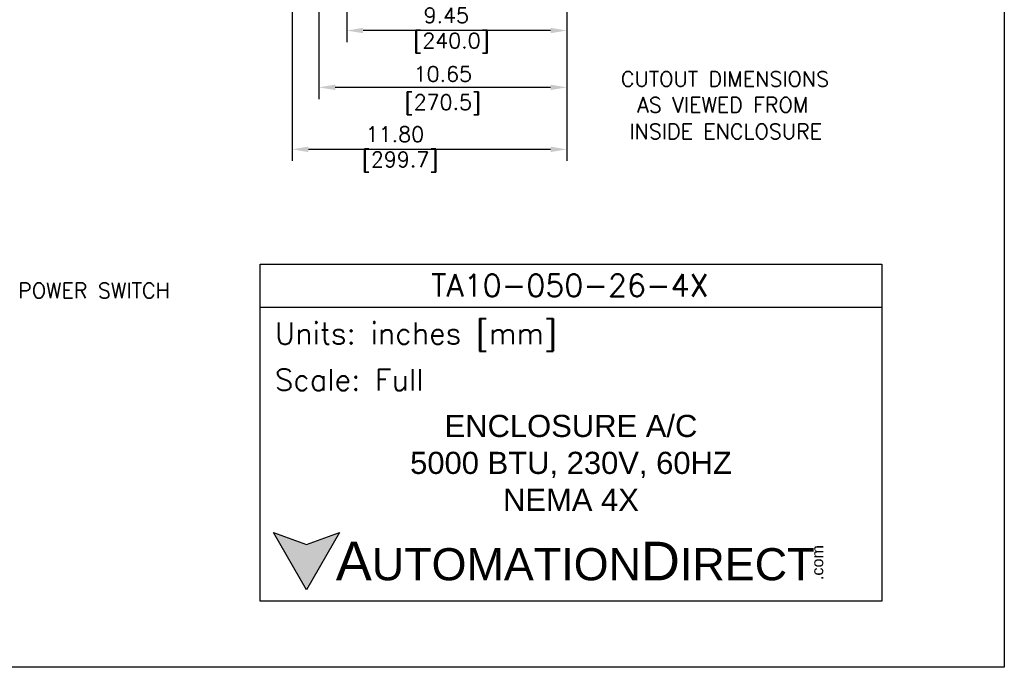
# Model space of a CAD drawing. Extents: x 737 to 849, y -111 to -28.
# Tile 15 of 19: x 807 to 849, y -111 to -83. Entities that reach past the tile are written whole.
import ezdxf
from ezdxf.enums import TextEntityAlignment as Align

# ---------------------------------------------------------------- set-up
doc = ezdxf.new("R2010")
doc.units = 0
doc.header["$LTSCALE"] = 4
doc.header["$MEASUREMENT"] = 0
doc.layers.get('0').update_dxf_attribs({"linetype": 'CONTINUOUS'})
doc.layers.get('DEFPOINTS').update_dxf_attribs({"linetype": 'CONTINUOUS'})
doc.layers.add('Dimensions', color=140, linetype='CONTINUOUS')
doc.layers.add('TEXT', color=140, linetype='CONTINUOUS')
doc.styles.add('ROMANS', font='romans.shx')
doc.styles.get("Standard").update_dxf_attribs({"font": 'romans.shx'})
doc.styles.add('型式1', font='txt')
doc.dimstyles.new('FSTD1', dxfattribs={"dimtxt": 0.65, "dimasz": 0.7, "dimexe": 0.5, "dimexo": 0.5, "dimgap": 0.25, "dimtad": 1, "dimzin": 9, "dimdsep": 46, "dimtxsty": 'ROMANS', "dimcen": 0, "dimadec": 0, "dimazin": 0, "dimtfac": 1, "dimtmove": 0, "dimatfit": 3, "dimfxl": 1, "dimtolj": 1, "dimarcsym": 1})

# ---------------------------------------------------------------- blocks, each defined once
blk = doc.blocks.new('*D89')
at = {"layer": 'DEFPOINTS', "color": 0, "transparency": 16777216}
for p in [(819.553, -75.532), (830.202, -77.132), (819.553, -85.675)]:
    blk.add_point(p, dxfattribs=at)
at = {"layer": 'Dimensions', "color": 0, "lineweight": -2, "transparency": 16777216}
for p, q in [((819.553, -76.032), (819.553, -86.175)), ((830.202, -77.632), (830.202, -86.175)), ((829.502, -85.675), (820.253, -85.675))]:
    blk.add_line(p, q, dxfattribs=at)
at = {"layer": 'Dimensions', "color": 0, "transparency": 16777216}
for points in [[(820.253, -85.558), (820.253, -85.792), (819.553, -85.675)], [(829.502, -85.558), (829.502, -85.792), (830.202, -85.675)]]:
    blk.add_solid(points, dxfattribs=at)
at = {"layer": 'Dimensions', "color": 0, "transparency": 16777216, "char_height": 0.65, "attachment_point": 5, "style": 'ROMANS'}
for s, insert in [('\\A1;10.65', (824.877, -85.1)), ('\\A1;[270.5]', (824.877, -86.42))]:
    blk.add_mtext(s, dxfattribs=dict(at, insert=insert))
blk = doc.blocks.new('*D91')
at = {"layer": 'DEFPOINTS', "color": 0, "transparency": 16777216}
for p in [(818.402, -77.132), (830.202, -77.132), (818.402, -88.336)]:
    blk.add_point(p, dxfattribs=at)
at = {"layer": 'Dimensions', "color": 0, "lineweight": -2, "transparency": 16777216}
for p, q in [((818.402, -77.632), (818.402, -88.836)), ((830.202, -77.632), (830.202, -88.836)), ((829.502, -88.336), (819.102, -88.336))]:
    blk.add_line(p, q, dxfattribs=at)
at = {"layer": 'Dimensions', "color": 0, "transparency": 16777216}
for points in [[(819.102, -88.219), (819.102, -88.453), (818.402, -88.336)], [(829.502, -88.219), (829.502, -88.453), (830.202, -88.336)]]:
    blk.add_solid(points, dxfattribs=at)
at = {"layer": 'Dimensions', "color": 0, "transparency": 16777216, "insert": (822.819, -88.336), "char_height": 0.65, "attachment_point": 5, "style": 'ROMANS'}
blk.add_mtext('\\A1;11.80\\P [299.7]', dxfattribs=at)
blk = doc.blocks.new('*D94')
at = {"layer": 'DEFPOINTS', "color": 0, "transparency": 16777216}
for p in [(820.752, -52.598), (830.202, -77.159), (820.752, -83.234)]:
    blk.add_point(p, dxfattribs=at)
at = {"layer": 'Dimensions', "color": 0, "lineweight": -2, "transparency": 16777216}
for p, q in [((820.752, -53.098), (820.752, -83.734)), ((830.202, -77.659), (830.202, -83.734)), ((829.502, -83.234), (821.452, -83.234))]:
    blk.add_line(p, q, dxfattribs=at)
at = {"layer": 'Dimensions', "color": 0, "transparency": 16777216}
for points in [[(821.452, -83.117), (821.452, -83.351), (820.752, -83.234)], [(829.502, -83.117), (829.502, -83.351), (830.202, -83.234)]]:
    blk.add_solid(points, dxfattribs=at)
at = {"layer": 'Dimensions', "color": 0, "transparency": 16777216, "insert": (825.026, -83.234), "char_height": 0.65, "attachment_point": 5, "style": 'ROMANS'}
blk.add_mtext('\\A1;9.45\\P [240.0]', dxfattribs=at)

msp = doc.modelspace()

# ---------------------------------------------------------------- hatches: boundary and pattern name
at = {"layer": 'TEXT'}
msp.add_hatch(color=256, dxfattribs=at).paths.add_polyline_path([(820.445, -104.791), (819.024, -105.309), (817.603, -104.791), (819.024, -107.253)])

# ---------------------------------------------------------------- linework, layer by layer
at = {"layer": 'DEFPOINTS'}
msp.add_lwpolyline([(848.992, -110.576), (741.438, -110.576), (741.438, -27.781), (848.992, -27.781)], close=True, dxfattribs=at)
at = {"layer": 'TEXT'}
msp.add_line((817.033, -95.11), (843.726, -95.11), dxfattribs=at)
for points in [[(817.033, -107.742), (817.033, -93.27), (843.726, -93.27), (843.726, -107.742)], [(820.445, -104.791), (819.024, -107.253), (817.603, -104.791), (819.024, -105.309)]]:
    msp.add_lwpolyline(points, close=True, dxfattribs=at)

# ---------------------------------------------------------------- texts
at = {"insert": (816.545, -83.575), "char_height": 0.5, "attachment_point": 9, "style": 'ROMANS'}
msp.add_mtext('\\A1;', dxfattribs=at)
at = {"layer": 'Dimensions', "style": 'ROMANS'}
for s, p in [('CUTOUT DIMENSIONS', (832.526, -84.991)), ('AS VIEWED FROM ', (833.224, -86.102)), ('INSIDE ENCLOSURE', (832.89, -87.243)), ('POWER SWITCH', (806.637, -94.074))]:
    msp.add_text(s, height=0.65, dxfattribs=at).set_placement(p, align=Align.TOP_LEFT)
at = {"layer": 'TEXT', "linetype": 'Continuous', "insert": (830.338, -94.177), "char_height": 0.95159, "width": 17.91215, "attachment_point": 5, "style": 'ROMANS'}
msp.add_mtext('TA10-050-26-4X', dxfattribs=at)
at = {"layer": 'TEXT', "attachment_point": 4}
for s, insert, char_height, width, style in [(' Units: inches [mm]', (817.033, -96.389), 0.92001, 26.69372, 'ROMANS'), (' Scale: Full', (817.033, -98.229), 0.92001, 26.69372, 'ROMANS'), ('{\\fArial|b0|i0|c0|p34;     \\H1.2x;A\\H0.8333x;UTOMATION\\H1.2x;D\\H0.8333x;IRECT}', (817.603, -106.022), 1.38001, 23.3769, '型式1')]:
    msp.add_mtext(s, dxfattribs=dict(at, insert=insert, char_height=char_height, width=width, style=style))
at = {"layer": 'TEXT', "linetype": 'Continuous', "insert": (830.38, -101.798), "char_height": 0.95159, "width": 16.56375, "attachment_point": 5}
msp.add_mtext('{\\fArial|b0|i0|c0|p34;ENCLOSURE A/C\\P5000 BTU, 230V, 60HZ\\PNEMA 4X}', dxfattribs=at)
at = {"layer": 'TEXT', "insert": (840.716, -106.831), "char_height": 0.4968, "width": 1.4722, "attachment_point": 1, "rotation": 90, "style": '型式1'}
msp.add_mtext('{\\fArial|b0|i0|c0|p34;.com}', dxfattribs=at)

# ---------------------------------------------------------------- dimensions: what is measured, and where the dimension line sits
at = {"layer": 'Dimensions'}
for base, p1, p2, override, picture, middle in [((820.752, -83.234), (830.202, -77.159), (820.752, -52.598), {"dimscale": 0, "dimpost": '\\X', "dimtix": 0, "dimtofl": 1, "dimtmove": 0, "dimatfit": 3}, '*D94', (825.026, -83.234)), ((818.402, -88.336), (830.202, -77.132), (818.402, -77.132), {"dimscale": 0, "dimzin": 1, "dimpost": '\\X', "dimtix": 0, "dimtofl": 1, "dimtmove": 0, "dimatfit": 3}, '*D91', (822.819, -88.336))]:
    dim = msp.add_linear_dim(base=base, p1=p1, p2=p2, dimstyle='FSTD1', override=override, dxfattribs=at)
    dim.commit()
    dim.dimension.update_dxf_attribs({"geometry": picture, "text_midpoint": middle, "dimtype": 128})
dim = msp.add_linear_dim(base=(819.553, -85.675), p1=(830.202, -77.132), p2=(819.553, -75.532), dimstyle='FSTD1', override={"dimscale": 0, "dimpost": '<>\\X', "dimtix": 0, "dimtofl": 1, "dimtmove": 0, "dimatfit": 3}, dxfattribs=at)
dim.commit()
dim.dimension.update_dxf_attribs({"geometry": '*D89', "text_midpoint": (824.877, -85.675)})

doc.saveas('drawing.dxf')
